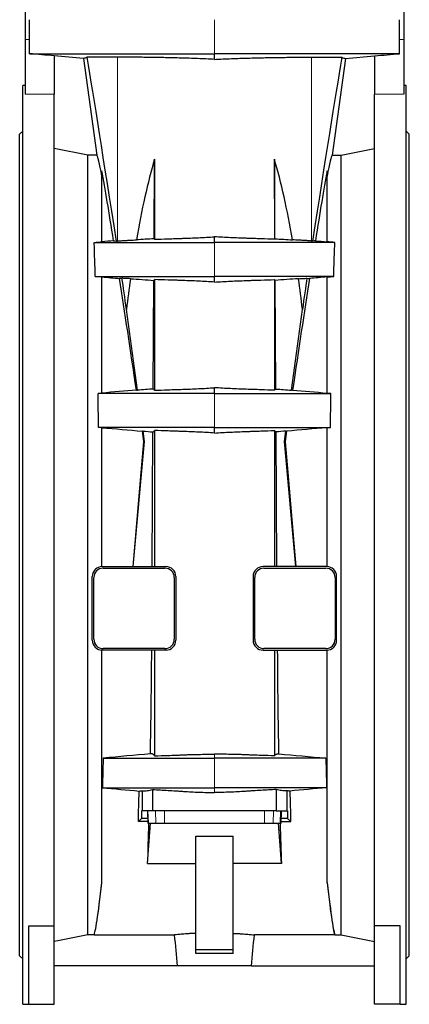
# Model space of a CAD drawing. Header units: millimetres. Extents: x 476 to 4188, y 453 to 4919.
# Tile 3 of 9: x 3497 to 4127, y 1683 to 3275. Entities that reach past the tile are written whole.
import ezdxf

# ---------------------------------------------------------------- set-up
doc = ezdxf.new("R2010")
doc.units = ezdxf.units.MM

msp = doc.modelspace()

# ---------------------------------------------------------------- linework, layer by layer
at = {"color": 7, "linetype": 'Continuous', "lineweight": 25}
for p, q in [((3506.1, 3351.1), (3506.1, 3242.5)), ((4118.1, 3351.1), (4118.1, 3242.5)), ((3512.8, 3242.5), (3512.8, 3274.5)), ((4111.5, 3242.5), (4111.5, 3274.5)), ((3506.1, 3242.5), (3506.1, 3154.2)), ((4118.1, 3242.5), (4118.1, 3154.2)), ((3553.1, 3216.1), (3553.1, 3154.2)), ((3600.1, 3211.9), (3553.1, 3216)), ((3812.1, 3210.4), (3812.1, 3219.5)), ((4024.2, 3211.9), (4071.1, 3216)), ((4071.1, 3216.1), (4071.1, 3154.2)), ((3600.1, 3211.9), (3622.1, 3055.8)), ((4024.2, 3211.9), (4002.2, 3055.8)), ((3506.1, 3168), (3502.1, 3168)), ((3502.1, 2425.5), (3502.1, 3168)), ((4122.1, 3168), (4118.1, 3168)), ((4122.1, 2425.5), (4122.1, 3168)), ((3553.1, 1809.8), (3553.1, 3154.2)), ((4071.1, 1809.8), (4071.1, 3154.2)), ((3502.1, 3094.5), (3497.1, 3089.5)), ((3497.1, 2425.5), (3497.1, 3089.5)), ((4127.1, 3089.5), (4122.1, 3094.5)), ((4127.1, 2425.5), (4127.1, 3089.5)), ((3607.2, 3055.8), (3553.1, 3066.3)), ((3607.2, 1795.3), (3607.2, 3055.8)), ((3622.1, 3055.8), (3607.2, 3055.8)), ((4002.2, 3055.8), (4017.1, 3055.8)), ((4017.1, 3055.8), (4071.1, 3066.3)), ((4017.1, 1795.3), (4017.1, 3055.8)), ((3714.5, 2920.5), (3715.3, 3049.3)), ((3715.3, 3049.3), (3715.3, 2919.6)), ((3909, 3049.3), (3909, 2919.6)), ((3909.8, 2920.5), (3909, 3049.3)), ((3630.1, 2915.5), (3630.1, 3030.4)), ((3994.1, 2915.5), (3994.1, 3030.4)), ((3812.1, 2914.5), (3812.1, 2923.7)), ((3630.1, 2858.6), (3619.4, 2859.5)), ((3630.1, 2671), (3630.1, 2858.7)), ((3713.1, 2677.6), (3714.1, 2853.2)), ((3715.3, 2854.5), (3715.3, 2675.6)), ((3812.1, 2850.4), (3812.1, 2859.5)), ((3909, 2854.5), (3909, 2675.6)), ((3911.2, 2677.6), (3910.2, 2853.2)), ((3994.1, 2858.6), (4004.9, 2859.5)), ((3994.1, 2671), (3994.1, 2858.7)), ((3687.8, 2675.6), (3669.9, 2806.1)), ((3936.5, 2675.6), (3954.3, 2806.1)), ((3812.1, 2670.5), (3812.1, 2679.7)), ((3623.8, 2670.5), (3630.1, 2671.1)), ((4000.5, 2670.5), (3994.1, 2671.1)), ((3630.1, 2615.1), (3624.7, 2615.5)), ((3630.1, 2390.5), (3630.1, 2615.1)), ((3715.3, 2610.5), (3715.3, 2390.5)), ((3812.1, 2606.4), (3812.1, 2615.5)), ((3909, 2610.5), (3909, 2390.5)), ((3994.1, 2615.1), (3999.6, 2615.5)), ((3994.1, 2390.5), (3994.1, 2615.1)), ((3699.1, 2592.6), (3696.8, 2609.5)), ((3711.4, 2390.5), (3712.7, 2608.2)), ((3912.9, 2390.5), (3911.6, 2608.2)), ((3925.2, 2592.6), (3927.5, 2609.5)), ((3680.7, 2390.5), (3699.1, 2592.6)), ((3699.1, 2592.6), (3698, 2592.5)), ((3943.6, 2390.5), (3925.2, 2592.6)), ((3925.2, 2592.6), (3926.3, 2592.5)), ((3497.1, 1761.5), (3497.1, 2425.5)), ((3502.1, 1683), (3502.1, 2425.5)), ((4122.1, 1683), (4122.1, 2425.5)), ((4127.1, 1761.5), (4127.1, 2425.5)), ((3630.6, 2390.5), (3733.6, 2390.5)), ((3632.1, 2388), (3732.1, 2388)), ((3993.6, 2390.5), (3890.6, 2390.5)), ((3892.1, 2388), (3992.1, 2388)), ((3614.6, 2271.5), (3614.6, 2374.5)), ((3617.1, 2273), (3617.1, 2373)), ((3747.1, 2373), (3747.1, 2273)), ((3749.6, 2374.5), (3749.6, 2271.5)), ((3874.6, 2374.5), (3874.6, 2271.5)), ((3877.1, 2273), (3877.1, 2373)), ((4007.1, 2373), (4007.1, 2273)), ((4009.6, 2271.5), (4009.6, 2374.5)), ((3630.1, 1879.5), (3630.1, 2255.5)), ((3733.6, 2255.5), (3630.6, 2255.5)), ((3732.1, 2258), (3632.1, 2258)), ((3715.3, 2255.5), (3715.3, 2084.7)), ((3890.6, 2255.5), (3993.6, 2255.5)), ((3992.1, 2258), (3892.1, 2258)), ((3909, 2255.5), (3909, 2084.7)), ((3994.1, 1879.5), (3994.1, 2255.5)), ((3695.1, 2028), (3695.1, 1996)), ((3712.1, 2030.3), (3712.1, 1996)), ((3912.1, 2030.3), (3912.1, 1996)), ((3929.1, 2028), (3929.1, 1996)), ((3694.3, 1996), (3694.1, 1983.6)), ((3695.1, 1996), (3694.3, 1996)), ((3712.1, 1996), (3695.1, 1996)), ((3703.9, 1996), (3704.6, 1976)), ((3705.3, 1976), (3704.6, 1996)), ((3912.1, 1996), (3712.1, 1996)), ((3912.1, 1996), (3929.1, 1996)), ((3918.9, 1976), (3919.6, 1996)), ((3919.7, 1976), (3920.4, 1996)), ((3929.1, 1996), (3930, 1996)), ((3930, 1996), (3930.2, 1983.6)), ((3694.1, 1983.6), (3689, 1978.5)), ((3704.5, 1978.5), (3689, 1978.5)), ((3704.3, 1983.6), (3694.1, 1983.6)), ((3704, 1910.7), (3708.7, 1976)), ((3704.6, 1976), (3705.3, 1976)), ((3704.6, 1976), (3704.6, 1976)), ((3705.3, 1976), (3717.3, 1976)), ((3717.3, 1976), (3731.4, 1976)), ((3731.4, 1976), (3892.9, 1976)), ((3892.9, 1976), (3907, 1976)), ((3907, 1976), (3918.9, 1976)), ((3920.3, 1910.7), (3915.6, 1976)), ((3918.9, 1976), (3919.7, 1976)), ((3919.7, 1976), (3919.7, 1976)), ((3919.8, 1978.5), (3935.3, 1978.5)), ((3930.2, 1983.6), (3919.9, 1983.6)), ((3930.2, 1983.6), (3935.3, 1978.5)), ((3782.1, 1955), (3842.1, 1955)), ((3782.1, 1771), (3782.1, 1955)), ((3842.1, 1771), (3842.1, 1955)), ((3704, 1910.7), (3782.1, 1910.7)), ((3920.3, 1910.7), (3842.1, 1910.7)), ((3512.1, 1809.8), (3553.1, 1809.8)), ((3512.1, 1683), (3512.1, 1809.8)), ((3553.1, 1683), (3553.1, 1809.8)), ((4112.1, 1809.8), (4071.1, 1809.8)), ((4071.1, 1683), (4071.1, 1809.8)), ((4112.1, 1683), (4112.1, 1809.8)), ((3617.5, 1795.3), (3607.2, 1795.3)), ((3617.5, 1795.3), (3747.7, 1795.3)), ((3617.5, 1795.3), (3617.5, 1795.3)), ((4006.8, 1795.3), (3876.6, 1795.3)), ((4006.8, 1795.3), (4017.1, 1795.3)), ((4006.8, 1795.3), (4006.8, 1795.3)), ((3842.1, 1771), (3782.1, 1771)), ((3782.1, 1765), (3782.1, 1771)), ((3842.1, 1765), (3842.1, 1771)), ((3497.1, 1761.5), (3502.1, 1756.5)), ((3842.1, 1765), (3782.1, 1765)), ((4122.1, 1756.5), (4127.1, 1761.5)), ((3752.3, 1745), (3553.1, 1745)), ((3872, 1745), (3752.3, 1745)), ((3872, 1745), (4071.1, 1745)), ((3502.1, 1683), (3512.1, 1683)), ((3512.1, 1683), (3553.1, 1683)), ((4112.1, 1683), (4071.1, 1683)), ((4112.1, 1683), (4122.1, 1683))]:
    msp.add_line(p, q, dxfattribs=at)
at = {"color": 8, "linetype": 'Continuous', "lineweight": 18}
for p, q in [((3812.1, 3219.5), (3812.1, 3274.5)), ((3512.8, 3242.5), (3506.1, 3242.5)), ((4111.5, 3242.5), (4118.1, 3242.5)), ((3655.1, 2916.8), (3655.1, 3214)), ((3969.2, 2916.8), (3969.2, 3214)), ((3553.1, 3154.2), (3506.1, 3154.2)), ((4071.1, 3154.2), (4118.1, 3154.2)), ((3812.1, 2859.5), (3812.1, 2914.5)), ((3812.1, 2615.5), (3812.1, 2670.5)), ((3812.1, 2081), (3812.1, 2087.3)), ((3812.1, 2033), (3812.1, 2081)), ((3812.1, 2025.4), (3812.1, 2033)), ((3704.6, 1976), (3703.9, 1996)), ((3717.3, 1976), (3716.6, 1996)), ((3731.4, 1976), (3731.4, 1996)), ((3892.9, 1976), (3892.9, 1996)), ((3907, 1976), (3907.7, 1996)), ((3919.7, 1976), (3920.4, 1996))]:
    msp.add_line(p, q, dxfattribs=at)
at = {"color": 7, "linetype": 'Continuous', "lineweight": 25, "flags": 128}
for points in [[(3607.2, 1795.3), (3561.5, 1786.4), (3553.1, 1784.8)], [(4017.1, 1795.3), (4062.8, 1786.4), (4071.1, 1784.8)]]:
    msp.add_lwpolyline(points, dxfattribs=at)
at = {"color": 7, "linetype": 'Continuous', "lineweight": 25}
for centre, radius, start, end in [((3630.6, 2374.5), 16, 90, 180), ((3632.1, 2373), 15, 90, 180), ((3732.1, 2373), 15, 0, 90), ((3733.6, 2374.5), 16, 0, 90), ((3890.6, 2374.5), 16, 90, 180), ((3892.1, 2373), 15, 90, 180), ((3992.1, 2373), 15, 0, 90), ((3993.6, 2374.5), 16, 0, 90), ((3630.6, 2271.5), 16, 180, 270), ((3632.1, 2273), 15, 180, 270), ((3732.1, 2273), 15, 270, 0), ((3733.6, 2271.5), 16, 270, 0), ((3890.6, 2271.5), 16, 180, 270), ((3892.1, 2273), 15, 180, 270), ((3992.1, 2273), 15, 270, 0), ((3993.6, 2271.5), 16, 270, 0)]:
    msp.add_arc(centre, radius, start, end, dxfattribs=at)
for centre, major_axis, ratio, start_param, end_param in [((7217.1, -22526.8), (-3630, 25836.4), 0.002429, 6.108237, 6.196706), ((407.1, -22526.8), (3630, 25836.4), 0.002429, 0.08648, 0.174948), ((3710.3, 2425.5), (-88.6, 630.5), 0.017285, 5.949492, 6.252203), ((3914, 2425.5), (88.6, 630.5), 0.017285, 0.030983, 0.333694), ((3812.1, 2474.6), (0, 722), 0.221695, 0.650144, 0.90853), ((3812.1, 2474.6), (0, 722), 0.221695, 5.374656, 5.633041), ((3707.9, 2443), (-91.1, 648), 0.017285, 5.530748, 5.844601), ((3916.4, 2443), (91.1, 648), 0.017285, 0.438585, 0.752437), ((3707.9, 2443), (-91.1, 648), 0.017285, 5.077581, 5.401382), ((3812.1, 1785.2), (-160, 1139.1), 0.002429, 5.823398, 5.93663), ((3812.1, 2474.6), (0, 722), 0.221695, 1.014455, 1.093725), ((3916.4, 2443), (91.1, 648), 0.017285, 0.881804, 1.205605), ((3812.1, 2474.6), (0, 722), 0.221695, 5.18946, 5.26873), ((3812.1, 1785.2), (160, 1139.1), 0.002429, 0.346555, 0.459787), ((3707.9, 2443), (-91.1, 648), 0.017285, 4.942745, 4.969521), ((3916.4, 2443), (91.1, 648), 0.017285, 1.313664, 1.340441), ((3673.8, 2443), (56.7, 648), 0.017389, 4.632803, 4.946696), ((3950.4, 2443), (-56.7, 648), 0.017389, 1.336489, 1.650382), ((3694.4, 2443), (0, 648), 0.026186, 4.132105, 4.418839), ((3929.9, 2443), (0, 648), 0.026186, 1.864346, 2.15108), ((3677.2, 2443), (0, 648), 0.026186, 3.913134, 4.016849), ((3947.1, 2443), (0, 648), 0.026186, 2.266336, 2.370052), ((3694.4, 2443), (0, 648), 0.026186, 3.748461, 3.907435), ((3929.9, 2443), (0, 648), 0.026186, 2.37575, 2.534724), ((3672.3, 2425.5), (55.2, 630.5), 0.017389, 3.171667, 3.668877), ((3673.8, 2443), (56.7, 648), 0.017389, 3.170896, 3.659402), ((3952, 2425.5), (-55.2, 630.5), 0.017389, 2.614308, 3.111518), ((3950.4, 2443), (-56.7, 648), 0.017389, 2.623783, 3.11229)]:
    msp.add_ellipse(centre, major_axis=major_axis, ratio=ratio, start_param=start_param, end_param=end_param, dxfattribs=at)
for points, knots in [([(3512.9, 3219.5), (3512.8, 3223.3), (3512.8, 3227.1), (3512.8, 3234.8), (3512.8, 3238.6), (3512.8, 3242.5)], [0, 0, 0, 0, 0.5, 0.5, 1, 1, 1, 1]), ([(4111.4, 3219.5), (4111.4, 3223.3), (4111.5, 3227.1), (4111.5, 3234.8), (4111.5, 3238.6), (4111.5, 3242.5)], [0, 0, 0, 0, 0.5, 0.5, 1, 1, 1, 1]), ([(3512.9, 3219.5), (3517.4, 3219.5), (3543.1, 3219.5), (3593.2, 3219.5), (3604.2, 3219.5), (3631, 3219.5), (3667.5, 3219.5), (3711.6, 3219.5), (3760.3, 3219.5), (3794.7, 3219.5), (3812.1, 3219.5)], [0.0680148, 0.0680148, 0.0680148, 0.0680148, 0.7080419, 0.7080419, 0.7567016, 0.8053613, 0.8540209, 0.9026806, 0.9513403, 1, 1, 1, 1]), ([(4111.4, 3219.5), (4106.9, 3219.5), (4081.2, 3219.5), (4031.1, 3219.5), (4020.1, 3219.5), (3993.3, 3219.5), (3956.8, 3219.5), (3912.7, 3219.5), (3864, 3219.5), (3829.6, 3219.5), (3812.1, 3219.5)], [0.0680148, 0.0680148, 0.0680148, 0.0680148, 0.7080419, 0.7080419, 0.7567016, 0.8053613, 0.8540209, 0.9026806, 0.9513403, 1, 1, 1, 1]), ([(3606.2, 3213.8), (3605.2, 3213.3), (3604.2, 3212.9), (3602.2, 3212.3), (3601.2, 3212.1), (3600.1, 3211.9)], [0, 0, 0, 0, 0.5, 0.5, 1, 1, 1, 1]), ([(3655.1, 3214), (3653.8, 3213.9), (3652.5, 3213.9), (3650.5, 3213.9), (3649.9, 3213.9), (3648.6, 3213.9), (3645.5, 3213.9), (3642.4, 3213.9), (3635.4, 3213.9), (3631, 3213.9), (3624.9, 3213.9), (3622.9, 3213.9), (3619.2, 3213.9), (3617.4, 3213.9), (3612.2, 3213.8), (3609, 3213.8), (3606.2, 3213.8)], [0, 0, 0, 0, 0.0625, 0.0625, 0.09375, 0.09375, 0.125, 0.25, 0.25, 0.5, 0.5, 0.625, 0.625, 0.75, 0.75, 1, 1, 1, 1]), ([(3812.1, 3210.4), (3807.5, 3210.7), (3802.9, 3210.9), (3793.8, 3211.3), (3789.3, 3211.5), (3780.3, 3211.8), (3775.8, 3212), (3769.1, 3212.2), (3766.9, 3212.3), (3763.6, 3212.3), (3762.5, 3212.4), (3760.3, 3212.4), (3759.2, 3212.5), (3753.8, 3212.6), (3749.5, 3212.7), (3741.2, 3212.9), (3737.1, 3213), (3729.2, 3213.2), (3725.3, 3213.3), (3719.6, 3213.4), (3717.7, 3213.4), (3715, 3213.5), (3714.1, 3213.5), (3712.2, 3213.5), (3711.3, 3213.5), (3706.9, 3213.6), (3703.5, 3213.6), (3696.9, 3213.7), (3693.8, 3213.8), (3687.8, 3213.9), (3685, 3213.9), (3681, 3213.9), (3679.6, 3214), (3677.1, 3214), (3675.9, 3214), (3672.3, 3214), (3670.1, 3214), (3666.2, 3214.1), (3664.3, 3214.1), (3661.1, 3214.1), (3659.6, 3214.1), (3657.1, 3214), (3656, 3214), (3655.1, 3214)], [0, 0, 0, 0, 0.0625, 0.0625, 0.125, 0.125, 0.1875, 0.1875, 0.21875, 0.21875, 0.234375, 0.234375, 0.25, 0.25, 0.3125, 0.3125, 0.375, 0.375, 0.4375, 0.4375, 0.46875, 0.46875, 0.484375, 0.484375, 0.5, 0.5, 0.5625, 0.5625, 0.625, 0.625, 0.6875, 0.6875, 0.71875, 0.71875, 0.75, 0.75, 0.8125, 0.8125, 0.875, 0.875, 0.9375, 0.9375, 1, 1, 1, 1]), ([(3812.1, 3210.4), (3816.8, 3210.7), (3821.4, 3210.9), (3830.5, 3211.3), (3835, 3211.5), (3844, 3211.8), (3848.5, 3212), (3855.2, 3212.2), (3857.4, 3212.3), (3860.7, 3212.3), (3861.8, 3212.4), (3864, 3212.4), (3865.1, 3212.5), (3870.5, 3212.6), (3874.8, 3212.7), (3883.1, 3212.9), (3887.2, 3213), (3895.1, 3213.2), (3899, 3213.3), (3904.7, 3213.4), (3906.5, 3213.4), (3909.3, 3213.5), (3910.2, 3213.5), (3912, 3213.5), (3912.9, 3213.5), (3917.4, 3213.6), (3920.8, 3213.6), (3927.4, 3213.7), (3930.5, 3213.8), (3936.5, 3213.9), (3939.3, 3213.9), (3943.3, 3213.9), (3944.6, 3214), (3947.2, 3214), (3948.4, 3214), (3952, 3214), (3954.1, 3214), (3958.1, 3214.1), (3960, 3214.1), (3963.2, 3214.1), (3964.7, 3214.1), (3967.2, 3214), (3968.3, 3214), (3969.2, 3214)], [0, 0, 0, 0, 0.0625, 0.0625, 0.125, 0.125, 0.1875, 0.1875, 0.21875, 0.21875, 0.234375, 0.234375, 0.25, 0.25, 0.3125, 0.3125, 0.375, 0.375, 0.4375, 0.4375, 0.46875, 0.46875, 0.484375, 0.484375, 0.5, 0.5, 0.5625, 0.5625, 0.625, 0.625, 0.6875, 0.6875, 0.71875, 0.71875, 0.75, 0.75, 0.8125, 0.8125, 0.875, 0.875, 0.9375, 0.9375, 1, 1, 1, 1]), ([(3969.2, 3214), (3970.5, 3213.9), (3971.8, 3213.9), (3973.8, 3213.9), (3974.4, 3213.9), (3975.7, 3213.9), (3978.8, 3213.9), (3981.8, 3213.9), (3988.9, 3213.9), (3993.3, 3213.9), (3999.4, 3213.9), (4001.4, 3213.9), (4005.1, 3213.9), (4006.9, 3213.9), (4012.1, 3213.8), (4015.3, 3213.8), (4018.1, 3213.8)], [0, 0, 0, 0, 0.0625, 0.0625, 0.09375, 0.09375, 0.125, 0.25, 0.25, 0.5, 0.5, 0.625, 0.625, 0.75, 0.75, 1, 1, 1, 1]), ([(4018.1, 3213.8), (4019.1, 3213.3), (4020.1, 3212.9), (4022.1, 3212.3), (4023.1, 3212.1), (4024.2, 3211.9)], [0, 0, 0, 0, 0.5, 0.5, 1, 1, 1, 1]), ([(3619.4, 2859.5), (3619.2, 2864.4), (3619.1, 2869.3), (3618.8, 2878.7), (3618.6, 2883.4), (3618.3, 2892.6), (3618.2, 2897.1), (3617.9, 2905.9), (3617.8, 2910.3), (3617.6, 2914.5)], [0, 0, 0, 0, 0.25, 0.25, 0.5, 0.5, 0.75, 0.75, 1, 1, 1, 1]), ([(3617.6, 2914.5), (3617.9, 2914.5), (3618.9, 2914.5), (3621.1, 2914.5), (3624.3, 2914.5), (3628, 2914.5), (3630.9, 2914.5), (3633.2, 2914.5), (3638.8, 2914.5), (3657.8, 2914.5), (3686.9, 2914.5), (3724.2, 2914.5), (3766.4, 2914.5), (3796.8, 2914.5), (3812.1, 2914.5)], [0.3841459, 0.3841459, 0.3841459, 0.3841459, 0.4099317, 0.4919181, 0.5739044, 0.6558907, 0.7378771, 0.7378771, 0.7815642, 0.8252514, 0.8689385, 0.9126257, 0.9563128, 1, 1, 1, 1]), ([(3655.1, 2916.8), (3656.3, 2916.9), (3657.9, 2917), (3660.7, 2917.2), (3661.8, 2917.3), (3664, 2917.5), (3665.2, 2917.6), (3667.8, 2917.7), (3669.2, 2917.8), (3671.4, 2917.9), (3672.1, 2918), (3673.7, 2918.1), (3674.5, 2918.1), (3678.6, 2918.3), (3682.1, 2918.4), (3685.9, 2918.6)], [0, 0, 0, 0, 0.25, 0.25, 0.375, 0.375, 0.5, 0.5, 0.625, 0.625, 0.6875, 0.6875, 0.75, 0.75, 1, 1, 1, 1]), ([(3715.3, 2919.6), (3722.2, 2919.8), (3729.5, 2920.1), (3740.9, 2920.4), (3744.9, 2920.6), (3750.9, 2920.8), (3752.9, 2920.9), (3757, 2921), (3759, 2921.1), (3765.2, 2921.3), (3769.4, 2921.5), (3777.8, 2921.8), (3782, 2922), (3790.5, 2922.4), (3794.8, 2922.6), (3803.4, 2923.1), (3807.8, 2923.3), (3812.1, 2923.7)], [0, 0, 0, 0, 0.25, 0.25, 0.375, 0.375, 0.4375, 0.4375, 0.5, 0.5, 0.625, 0.625, 0.75, 0.75, 0.875, 0.875, 1, 1, 1, 1]), ([(3909, 2919.6), (3902.1, 2919.8), (3894.8, 2920.1), (3883.3, 2920.4), (3879.4, 2920.6), (3873.4, 2920.8), (3871.4, 2920.9), (3867.3, 2921), (3865.3, 2921.1), (3859.1, 2921.3), (3854.9, 2921.5), (3846.5, 2921.8), (3842.3, 2922), (3833.8, 2922.4), (3829.5, 2922.6), (3820.9, 2923.1), (3816.5, 2923.3), (3812.1, 2923.7)], [0, 0, 0, 0, 0.25, 0.25, 0.375, 0.375, 0.4375, 0.4375, 0.5, 0.5, 0.625, 0.625, 0.75, 0.75, 0.875, 0.875, 1, 1, 1, 1]), ([(4006.7, 2914.5), (4006.4, 2914.5), (4005.4, 2914.5), (4003.2, 2914.5), (4000, 2914.5), (3996.3, 2914.5), (3993.4, 2914.5), (3991.1, 2914.5), (3985.5, 2914.5), (3966.5, 2914.5), (3937.4, 2914.5), (3900.1, 2914.5), (3857.9, 2914.5), (3827.5, 2914.5), (3812.1, 2914.5)], [0.3841459, 0.3841459, 0.3841459, 0.3841459, 0.4099317, 0.4919181, 0.5739044, 0.6558907, 0.7378771, 0.7378771, 0.7815642, 0.8252514, 0.8689385, 0.9126257, 0.9563128, 1, 1, 1, 1]), ([(3969.2, 2916.8), (3968, 2916.9), (3966.4, 2917), (3963.5, 2917.2), (3962.5, 2917.3), (3960.3, 2917.5), (3959.1, 2917.6), (3956.5, 2917.7), (3955.1, 2917.8), (3952.9, 2917.9), (3952.2, 2918), (3950.6, 2918.1), (3949.8, 2918.1), (3945.7, 2918.3), (3942.2, 2918.4), (3938.4, 2918.6)], [0, 0, 0, 0, 0.25, 0.25, 0.375, 0.375, 0.5, 0.5, 0.625, 0.625, 0.6875, 0.6875, 0.75, 0.75, 1, 1, 1, 1]), ([(4004.9, 2859.5), (4005.1, 2864.4), (4005.2, 2869.3), (4005.5, 2878.7), (4005.6, 2883.4), (4005.9, 2892.6), (4006.1, 2897.1), (4006.4, 2905.9), (4006.5, 2910.3), (4006.7, 2914.5)], [0, 0, 0, 0, 0.25, 0.25, 0.5, 0.5, 0.75, 0.75, 1, 1, 1, 1]), ([(3619.4, 2859.5), (3619.9, 2859.5), (3621.5, 2859.5), (3624.3, 2859.5), (3628, 2859.5), (3630.9, 2859.5), (3633.2, 2859.5), (3638.8, 2859.5), (3657.8, 2859.5), (3686.9, 2859.5), (3724.2, 2859.5), (3766.4, 2859.5), (3796.8, 2859.5), (3812.1, 2859.5)], [0.4415983, 0.4415983, 0.4415983, 0.4415983, 0.4919181, 0.5739044, 0.6558907, 0.7378771, 0.7378771, 0.7815642, 0.8252514, 0.8689385, 0.9126257, 0.9563128, 1, 1, 1, 1]), ([(3676.2, 2855.9), (3673.5, 2856), (3671, 2856.1), (3666.4, 2856.4), (3664.4, 2856.5), (3662.6, 2856.7)], [0, 0, 0, 0, 0.5, 0.5, 1, 1, 1, 1]), ([(3812.1, 2850.4), (3807.8, 2850.7), (3803.4, 2851), (3794.8, 2851.5), (3790.5, 2851.7), (3782, 2852.1), (3777.8, 2852.3), (3769.4, 2852.6), (3765.2, 2852.8), (3760, 2853), (3759, 2853), (3756.9, 2853.1), (3755.9, 2853.1), (3752.8, 2853.2), (3750.8, 2853.3), (3744.8, 2853.5), (3740.9, 2853.6), (3729.5, 2854), (3722.2, 2854.2), (3715.3, 2854.5)], [0, 0, 0, 0, 0.125, 0.125, 0.25, 0.25, 0.375, 0.375, 0.5, 0.5, 0.53125, 0.53125, 0.5625, 0.5625, 0.625, 0.625, 0.75, 0.75, 1, 1, 1, 1]), ([(4004.9, 2859.5), (4004.3, 2859.5), (4002.8, 2859.5), (4000, 2859.5), (3996.3, 2859.5), (3993.4, 2859.5), (3991.1, 2859.5), (3985.5, 2859.5), (3966.5, 2859.5), (3937.4, 2859.5), (3900.1, 2859.5), (3857.9, 2859.5), (3827.5, 2859.5), (3812.1, 2859.5)], [0.4415983, 0.4415983, 0.4415983, 0.4415983, 0.4919181, 0.5739044, 0.6558907, 0.7378771, 0.7378771, 0.7815642, 0.8252514, 0.8689385, 0.9126257, 0.9563128, 1, 1, 1, 1]), ([(3812.1, 2850.4), (3816.5, 2850.7), (3820.9, 2851), (3829.5, 2851.5), (3833.8, 2851.7), (3842.3, 2852.1), (3846.5, 2852.3), (3854.9, 2852.6), (3859.1, 2852.8), (3864.3, 2853), (3865.3, 2853), (3867.4, 2853.1), (3868.4, 2853.1), (3871.4, 2853.2), (3873.5, 2853.3), (3879.4, 2853.5), (3883.3, 2853.6), (3894.8, 2854), (3902.1, 2854.2), (3909, 2854.5)], [0, 0, 0, 0, 0.125, 0.125, 0.25, 0.25, 0.375, 0.375, 0.5, 0.5, 0.53125, 0.53125, 0.5625, 0.5625, 0.625, 0.625, 0.75, 0.75, 1, 1, 1, 1]), ([(3948.1, 2855.9), (3950.8, 2856), (3953.3, 2856.1), (3957.9, 2856.4), (3959.9, 2856.5), (3961.7, 2856.7)], [0, 0, 0, 0, 0.5, 0.5, 1, 1, 1, 1]), ([(3685.8, 2675.9), (3686.1, 2675.9), (3686.5, 2675.9), (3686.9, 2675.8), (3687.2, 2675.8), (3687.4, 2675.8), (3687.4, 2675.7), (3687.5, 2675.7), (3687.6, 2675.7), (3687.7, 2675.7), (3687.8, 2675.6)], [0, 0, 0, 0, 0.5, 0.5, 0.75, 0.8125, 0.8125, 0.875, 0.875, 1, 1, 1, 1]), ([(3715.3, 2675.6), (3722.2, 2675.8), (3729.5, 2676.1), (3744.8, 2676.6), (3752.7, 2676.8), (3762, 2677.2), (3763.1, 2677.2), (3765.2, 2677.3), (3766.2, 2677.3), (3769.3, 2677.5), (3771.4, 2677.5), (3777.7, 2677.8), (3782, 2678), (3790.5, 2678.4), (3794.8, 2678.6), (3803.4, 2679.1), (3807.8, 2679.3), (3812.1, 2679.7)], [0, 0, 0, 0, 0.25, 0.25, 0.5, 0.5, 0.53125, 0.53125, 0.5625, 0.5625, 0.625, 0.625, 0.75, 0.75, 0.875, 0.875, 1, 1, 1, 1]), ([(3909, 2675.6), (3902.1, 2675.8), (3894.8, 2676.1), (3879.5, 2676.6), (3871.6, 2676.8), (3862.3, 2677.2), (3861.2, 2677.2), (3859.1, 2677.3), (3858.1, 2677.3), (3855, 2677.5), (3852.9, 2677.5), (3846.5, 2677.8), (3842.3, 2678), (3833.8, 2678.4), (3829.5, 2678.6), (3820.9, 2679.1), (3816.5, 2679.3), (3812.1, 2679.7)], [0, 0, 0, 0, 0.25, 0.25, 0.5, 0.5, 0.53125, 0.53125, 0.5625, 0.5625, 0.625, 0.625, 0.75, 0.75, 0.875, 0.875, 1, 1, 1, 1]), ([(3938.5, 2675.9), (3938.2, 2675.9), (3937.8, 2675.9), (3937.3, 2675.8), (3937.1, 2675.8), (3936.9, 2675.8), (3936.8, 2675.7), (3936.8, 2675.7), (3936.7, 2675.7), (3936.6, 2675.7), (3936.5, 2675.6)], [0, 0, 0, 0, 0.5, 0.5, 0.75, 0.8125, 0.8125, 0.875, 0.875, 1, 1, 1, 1]), ([(3812.1, 2670.5), (3796.8, 2670.5), (3766.4, 2670.5), (3724.2, 2670.5), (3686.9, 2670.5), (3657.8, 2670.5), (3638.8, 2670.5), (3633.2, 2670.5), (3630.9, 2670.5), (3628, 2670.5), (3625.4, 2670.5), (3624, 2670.5), (3623.8, 2670.5)], [0, 0, 0, 0, 0.0436872, 0.0873743, 0.1310615, 0.1747486, 0.2184358, 0.2621229, 0.2621229, 0.3441093, 0.4260956, 0.4397557, 0.4397557, 0.4397557, 0.4397557]), ([(3812.1, 2670.5), (3827.5, 2670.5), (3857.9, 2670.5), (3900.1, 2670.5), (3937.4, 2670.5), (3966.5, 2670.5), (3985.5, 2670.5), (3991.1, 2670.5), (3993.4, 2670.5), (3996.3, 2670.5), (3998.9, 2670.5), (4000.3, 2670.5), (4000.5, 2670.5)], [0, 0, 0, 0, 0.0436872, 0.0873743, 0.1310615, 0.1747486, 0.2184358, 0.2621229, 0.2621229, 0.3441093, 0.4260956, 0.4397557, 0.4397557, 0.4397557, 0.4397557]), ([(3812.1, 2615.5), (3796.8, 2615.5), (3766.4, 2615.5), (3724.2, 2615.5), (3686.9, 2615.5), (3657.8, 2615.5), (3638.8, 2615.5), (3633.2, 2615.5), (3630.9, 2615.5), (3628.1, 2615.5), (3625.7, 2615.5), (3624.7, 2615.5)], [0, 0, 0, 0, 0.0436872, 0.0873743, 0.1310615, 0.1747486, 0.2184358, 0.2621229, 0.2621229, 0.3441093, 0.4201706, 0.4201706, 0.4201706, 0.4201706]), ([(3712.7, 2608.2), (3713.1, 2608.4), (3713.5, 2608.7), (3714.4, 2609.4), (3714.8, 2609.9), (3715.3, 2610.5)], [0, 0, 0, 0, 0.5, 0.5, 1, 1, 1, 1]), ([(3812.1, 2606.4), (3807.8, 2606.7), (3803.4, 2607), (3794.8, 2607.5), (3790.5, 2607.7), (3782, 2608.1), (3777.8, 2608.3), (3769.4, 2608.6), (3765.2, 2608.8), (3760.1, 2609), (3759, 2609), (3757, 2609.1), (3755.9, 2609.1), (3752.9, 2609.2), (3750.9, 2609.3), (3744.9, 2609.5), (3741, 2609.6), (3729.5, 2610), (3722.2, 2610.2), (3715.3, 2610.5)], [0, 0, 0, 0, 0.125, 0.125, 0.25, 0.25, 0.375, 0.375, 0.5, 0.5, 0.53125, 0.53125, 0.5625, 0.5625, 0.625, 0.625, 0.75, 0.75, 1, 1, 1, 1]), ([(3812.1, 2615.5), (3827.5, 2615.5), (3857.9, 2615.5), (3900.1, 2615.5), (3937.4, 2615.5), (3966.5, 2615.5), (3985.5, 2615.5), (3991.1, 2615.5), (3993.4, 2615.5), (3996.2, 2615.5), (3998.5, 2615.5), (3999.6, 2615.5)], [0, 0, 0, 0, 0.0436872, 0.0873743, 0.1310615, 0.1747486, 0.2184358, 0.2621229, 0.2621229, 0.3441093, 0.4201706, 0.4201706, 0.4201706, 0.4201706]), ([(3812.1, 2606.4), (3816.5, 2606.7), (3820.9, 2607), (3829.5, 2607.5), (3833.8, 2607.7), (3842.3, 2608.1), (3846.5, 2608.3), (3854.9, 2608.6), (3859.1, 2608.8), (3864.2, 2609), (3865.3, 2609), (3867.3, 2609.1), (3868.3, 2609.1), (3871.4, 2609.2), (3873.4, 2609.3), (3879.4, 2609.5), (3883.3, 2609.6), (3894.8, 2610), (3902.1, 2610.2), (3909, 2610.5)], [0, 0, 0, 0, 0.125, 0.125, 0.25, 0.25, 0.375, 0.375, 0.5, 0.5, 0.53125, 0.53125, 0.5625, 0.5625, 0.625, 0.625, 0.75, 0.75, 1, 1, 1, 1]), ([(3911.6, 2608.2), (3911.2, 2608.4), (3910.7, 2608.7), (3909.9, 2609.4), (3909.5, 2609.9), (3909, 2610.5)], [0, 0, 0, 0, 0.5, 0.5, 1, 1, 1, 1]), ([(3696.8, 2609.5), (3696.8, 2609.5), (3696.7, 2609.5), (3696.6, 2609.5), (3696.6, 2609.5), (3696.4, 2609.4), (3696.1, 2609.4), (3695.7, 2609.4), (3695.5, 2609.4)], [0, 0, 0, 0, 0.125, 0.125, 0.25, 0.25, 0.5, 1, 1, 1, 1]), ([(3927.5, 2609.5), (3927.5, 2609.5), (3927.6, 2609.5), (3927.7, 2609.5), (3927.7, 2609.5), (3927.9, 2609.4), (3928.2, 2609.4), (3928.5, 2609.4), (3928.8, 2609.4)], [0, 0, 0, 0, 0.125, 0.125, 0.25, 0.25, 0.5, 1, 1, 1, 1]), ([(3715.3, 2084.7), (3714.7, 2085.6), (3714.1, 2086.2), (3713.3, 2086.9), (3713, 2087.1), (3712.5, 2087.4), (3712.2, 2087.5), (3711.8, 2087.6), (3711.6, 2087.6), (3711.3, 2087.6), (3711.2, 2087.7), (3710.8, 2087.7), (3709.9, 2087.7), (3709.1, 2087.7), (3708.5, 2087.8)], [0, 0, 0, 0, 0.25, 0.25, 0.375, 0.375, 0.5, 0.5, 0.5625, 0.5625, 0.625, 0.625, 0.75, 1, 1, 1, 1]), ([(3715.3, 2084.7), (3722.2, 2084.9), (3729.5, 2085.1), (3741, 2085.5), (3744.8, 2085.6), (3750.8, 2085.9), (3752.8, 2085.9), (3756.9, 2086.1), (3758.9, 2086.2), (3762, 2086.3), (3763, 2086.4), (3765.1, 2086.4), (3766.2, 2086.5), (3769.3, 2086.6), (3771.4, 2086.7), (3777.7, 2086.8), (3782, 2086.9), (3794.8, 2087.2), (3803.4, 2087.3), (3812.1, 2087.3)], [0, 0, 0, 0, 0.25, 0.25, 0.375, 0.375, 0.4375, 0.4375, 0.5, 0.5, 0.53125, 0.53125, 0.5625, 0.5625, 0.625, 0.625, 0.75, 0.75, 1, 1, 1, 1]), ([(3909, 2084.7), (3902.1, 2084.9), (3894.8, 2085.1), (3883.3, 2085.5), (3879.4, 2085.6), (3873.5, 2085.9), (3871.5, 2085.9), (3867.4, 2086.1), (3865.4, 2086.2), (3862.3, 2086.3), (3861.2, 2086.4), (3859.2, 2086.4), (3858.1, 2086.5), (3855, 2086.6), (3852.9, 2086.7), (3846.6, 2086.8), (3842.3, 2086.9), (3829.5, 2087.2), (3820.9, 2087.3), (3812.1, 2087.3)], [0, 0, 0, 0, 0.25, 0.25, 0.375, 0.375, 0.4375, 0.4375, 0.5, 0.5, 0.53125, 0.53125, 0.5625, 0.5625, 0.625, 0.625, 0.75, 0.75, 1, 1, 1, 1]), ([(3909, 2084.7), (3909.6, 2085.6), (3910.2, 2086.2), (3911, 2086.9), (3911.3, 2087.1), (3911.8, 2087.4), (3912.1, 2087.5), (3912.5, 2087.6), (3912.7, 2087.6), (3912.9, 2087.6), (3913.1, 2087.7), (3913.5, 2087.7), (3914.3, 2087.7), (3915.2, 2087.7), (3915.7, 2087.8)], [0, 0, 0, 0, 0.25, 0.25, 0.375, 0.375, 0.5, 0.5, 0.5625, 0.5625, 0.625, 0.625, 0.75, 1, 1, 1, 1]), ([(3632.2, 2081), (3631.9, 2072.8), (3631.7, 2064.6), (3631.3, 2048.6), (3631.1, 2040.8), (3630.9, 2033)], [0, 0, 0, 0, 0.5, 0.5, 1, 1, 1, 1]), ([(3632.2, 2081), (3632.6, 2081), (3634.2, 2081), (3637, 2081), (3639.7, 2081), (3641.9, 2081), (3647.1, 2081), (3665.2, 2081), (3692.9, 2081), (3721, 2081), (3738.7, 2081), (3765.1, 2081), (3788.4, 2081), (3812.1, 2081)], [0.5381001, 0.5381001, 0.5381001, 0.5381001, 0.5763036, 0.6586327, 0.7409618, 0.7409618, 0.7841348, 0.8273079, 0.8704809, 0.9136539, 0.9298625, 0.9298625, 1, 1, 1, 1]), ([(3992.1, 2081), (3991.7, 2081), (3990.1, 2081), (3987.3, 2081), (3984.6, 2081), (3982.4, 2081), (3977.2, 2081), (3959.1, 2081), (3931.4, 2081), (3903.3, 2081), (3885.5, 2081), (3859.2, 2081), (3835.9, 2081), (3812.1, 2081)], [0.5381001, 0.5381001, 0.5381001, 0.5381001, 0.5763036, 0.6586327, 0.7409618, 0.7409618, 0.7841348, 0.8273079, 0.8704809, 0.9136539, 0.9298625, 0.9298625, 1, 1, 1, 1]), ([(3992.1, 2081), (3992.3, 2072.8), (3992.6, 2064.6), (3993, 2048.6), (3993.2, 2040.8), (3993.4, 2033)], [0, 0, 0, 0, 0.5, 0.5, 1, 1, 1, 1]), ([(3630.9, 2033), (3631, 2033), (3631.9, 2033), (3633.9, 2033), (3637, 2033), (3639.7, 2033), (3641.9, 2033), (3647.1, 2033), (3665.2, 2033), (3692.9, 2033), (3721, 2033), (3738.7, 2033), (3765.1, 2033), (3788.4, 2033), (3812.1, 2033)], [0.5026018, 0.5026018, 0.5026018, 0.5026018, 0.5165903, 0.5763036, 0.6586327, 0.7409618, 0.7409618, 0.7841348, 0.8273079, 0.8704809, 0.9136539, 0.9298625, 0.9298625, 1, 1, 1, 1]), ([(3690.2, 2027.8), (3691, 2027.8), (3691.9, 2027.8), (3693.1, 2027.9), (3693.5, 2027.9), (3694.1, 2028), (3694.4, 2028), (3694.7, 2028), (3694.9, 2028), (3695, 2028), (3695.1, 2028)], [0, 0, 0, 0, 0.5, 0.5, 0.75, 0.75, 0.875, 0.9375, 0.9375, 1, 1, 1, 1]), ([(3695.1, 2028), (3696.6, 2028), (3698, 2028), (3700.8, 2028.2), (3702.2, 2028.3), (3706.5, 2028.9), (3709.3, 2029.5), (3712.1, 2030.3)], [0, 0, 0, 0, 0.25, 0.25, 0.5, 0.5, 1, 1, 1, 1]), ([(3712.1, 2030.3), (3720.5, 2029.8), (3728.8, 2029.3), (3741.3, 2028.6), (3745.5, 2028.3), (3751.7, 2027.9), (3753.8, 2027.8), (3758, 2027.5), (3760, 2027.4), (3770.5, 2026.7), (3778.8, 2026.2), (3795.5, 2025.6), (3803.8, 2025.4), (3812.1, 2025.4)], [0, 0, 0, 0, 0.25, 0.25, 0.375, 0.375, 0.4375, 0.4375, 0.5, 0.5, 0.75, 0.75, 1, 1, 1, 1]), ([(3993.4, 2033), (3993.3, 2033), (3992.4, 2033), (3990.4, 2033), (3987.3, 2033), (3984.6, 2033), (3982.4, 2033), (3977.2, 2033), (3959.1, 2033), (3931.4, 2033), (3903.3, 2033), (3885.5, 2033), (3859.2, 2033), (3835.9, 2033), (3812.1, 2033)], [0.5026018, 0.5026018, 0.5026018, 0.5026018, 0.5165903, 0.5763036, 0.6586327, 0.7409618, 0.7409618, 0.7841348, 0.8273079, 0.8704809, 0.9136539, 0.9298625, 0.9298625, 1, 1, 1, 1]), ([(3912.1, 2030.3), (3903.8, 2029.8), (3895.5, 2029.3), (3883, 2028.6), (3878.8, 2028.3), (3872.6, 2027.9), (3870.5, 2027.8), (3866.3, 2027.5), (3864.2, 2027.4), (3853.8, 2026.7), (3845.5, 2026.2), (3828.8, 2025.6), (3820.5, 2025.4), (3812.1, 2025.4)], [0, 0, 0, 0, 0.25, 0.25, 0.375, 0.375, 0.4375, 0.4375, 0.5, 0.5, 0.75, 0.75, 1, 1, 1, 1]), ([(3929.1, 2028), (3927.7, 2028), (3926.3, 2028), (3923.5, 2028.2), (3922.1, 2028.3), (3917.8, 2028.9), (3915, 2029.5), (3912.1, 2030.3)], [0, 0, 0, 0, 0.25, 0.25, 0.5, 0.5, 1, 1, 1, 1]), ([(3934.1, 2027.8), (3933.3, 2027.8), (3932.4, 2027.8), (3931.2, 2027.9), (3930.8, 2027.9), (3930.2, 2028), (3929.9, 2028), (3929.6, 2028), (3929.3, 2028), (3929.2, 2028), (3929.1, 2028)], [0, 0, 0, 0, 0.5, 0.5, 0.75, 0.75, 0.875, 0.9375, 0.9375, 1, 1, 1, 1]), ([(3782.1, 1797.8), (3780.1, 1797.7), (3778.1, 1797.6), (3775.1, 1797.5), (3774.2, 1797.4), (3772.3, 1797.3), (3771.3, 1797.2), (3768.6, 1797), (3766.8, 1796.9), (3763.5, 1796.7), (3762, 1796.6), (3759, 1796.3), (3757.6, 1796.2), (3755.7, 1796), (3755.1, 1796), (3753.9, 1795.9), (3753.3, 1795.8), (3750.7, 1795.6), (3749, 1795.4), (3747.7, 1795.3)], [0, 0, 0, 0, 0.125, 0.125, 0.1875, 0.1875, 0.25, 0.25, 0.375, 0.375, 0.5, 0.5, 0.625, 0.625, 0.6875, 0.6875, 0.75, 0.75, 1, 1, 1, 1]), ([(3842.1, 1797.8), (3844.2, 1797.7), (3846.2, 1797.6), (3849.2, 1797.5), (3850.1, 1797.4), (3852, 1797.3), (3853, 1797.2), (3855.7, 1797), (3857.5, 1796.9), (3860.8, 1796.7), (3862.3, 1796.6), (3865.3, 1796.3), (3866.6, 1796.2), (3868.6, 1796), (3869.2, 1796), (3870.4, 1795.9), (3871, 1795.8), (3873.6, 1795.6), (3875.3, 1795.4), (3876.6, 1795.3)], [0, 0, 0, 0, 0.125, 0.125, 0.1875, 0.1875, 0.25, 0.25, 0.375, 0.375, 0.5, 0.5, 0.625, 0.625, 0.6875, 0.6875, 0.75, 0.75, 1, 1, 1, 1])]:
    msp.add_open_spline(points, degree=3, knots=knots, dxfattribs=at)
for points in [[(3553.1, 3216.1), (3539.7, 3217.3), (3526.3, 3218.4), (3512.9, 3219.5)], [(4071.1, 3216.1), (4084.6, 3217.3), (4098, 3218.4), (4111.4, 3219.5)], [(3617.6, 2914.5), (3621.8, 2914.9), (3626, 2915.3), (3630.1, 2915.6)], [(3649, 2917.2), (3642.7, 2916.6), (3636.4, 2916.1), (3630.1, 2915.5)], [(3649, 2917.2), (3650.5, 2917.1), (3652, 2916.9), (3653.5, 2916.7)], [(3653.5, 2916.7), (3654, 2916.8), (3654.6, 2916.8), (3655.1, 2916.8)], [(3714.5, 2920.5), (3705, 2919.9), (3695.4, 2919.2), (3685.9, 2918.6)], [(3715.3, 2919.6), (3715, 2919.9), (3714.8, 2920.2), (3714.5, 2920.5)], [(3909, 2919.6), (3909.3, 2919.9), (3909.5, 2920.2), (3909.8, 2920.5)], [(3909.8, 2920.5), (3919.3, 2919.9), (3928.8, 2919.2), (3938.4, 2918.6)], [(3970.8, 2916.7), (3970.2, 2916.8), (3969.7, 2916.8), (3969.2, 2916.8)], [(3975.3, 2917.2), (3973.8, 2917.1), (3972.3, 2916.9), (3970.8, 2916.7)], [(3975.3, 2917.2), (3981.6, 2916.6), (3987.9, 2916.1), (3994.1, 2915.5)], [(4006.7, 2914.5), (4002.5, 2914.9), (3998.3, 2915.3), (3994.1, 2915.6)], [(3630.1, 2858.7), (3639.6, 2857.9), (3649.1, 2857.1), (3658.6, 2856.2)], [(3662.6, 2856.7), (3661.2, 2856.5), (3659.9, 2856.3), (3658.6, 2856.2)], [(3676.2, 2855.9), (3688.8, 2855), (3701.5, 2854.1), (3714.1, 2853.2)], [(3714.1, 2853.2), (3714.5, 2853.5), (3714.9, 2854), (3715.3, 2854.5)], [(3910.2, 2853.2), (3909.8, 2853.5), (3909.4, 2854), (3909, 2854.5)], [(3948.1, 2855.9), (3935.4, 2855), (3922.8, 2854.1), (3910.2, 2853.2)], [(3961.7, 2856.7), (3963, 2856.5), (3964.4, 2856.3), (3965.7, 2856.2)], [(3994.1, 2858.7), (3984.7, 2857.9), (3975.2, 2857.1), (3965.7, 2856.2)], [(3685.8, 2675.9), (3667.2, 2674.3), (3648.7, 2672.6), (3630.1, 2671)], [(3713.1, 2677.6), (3704.7, 2677), (3696.2, 2676.3), (3687.8, 2675.6)], [(3715.3, 2675.6), (3714.5, 2676.5), (3713.8, 2677.2), (3713.1, 2677.6)], [(3909, 2675.6), (3909.8, 2676.5), (3910.5, 2677.2), (3911.2, 2677.6)], [(3911.2, 2677.6), (3919.6, 2677), (3928.1, 2676.3), (3936.5, 2675.6)], [(3938.5, 2675.9), (3957, 2674.3), (3975.6, 2672.6), (3994.1, 2671)], [(3624.7, 2615.5), (3624.4, 2634.2), (3624.1, 2652.5), (3623.8, 2670.5)], [(3999.6, 2615.5), (3999.9, 2634.2), (4000.2, 2652.5), (4000.5, 2670.5)], [(3630.1, 2615.1), (3651.9, 2613.2), (3673.7, 2611.3), (3695.5, 2609.4)], [(3994.1, 2615.1), (3972.3, 2613.2), (3950.6, 2611.3), (3928.8, 2609.4)], [(3696.8, 2609.5), (3702.1, 2609.1), (3707.4, 2608.7), (3712.7, 2608.2)], [(3927.5, 2609.5), (3922.2, 2609.1), (3916.9, 2608.7), (3911.6, 2608.2)], [(3708.5, 2087.8), (3683.1, 2085.5), (3657.6, 2083.3), (3632.2, 2081)], [(3915.7, 2087.8), (3941.2, 2085.5), (3966.7, 2083.3), (3992.1, 2081)], [(3630.9, 2033), (3650.7, 2031.3), (3670.4, 2029.5), (3690.2, 2027.8)], [(3993.4, 2033), (3973.6, 2031.3), (3953.9, 2029.5), (3934.1, 2027.8)], [(3752.3, 1745), (3750.8, 1761.8), (3749.2, 1778.5), (3747.7, 1795.3)], [(3872, 1745), (3873.5, 1761.8), (3875.1, 1778.5), (3876.6, 1795.3)]]:
    msp.add_open_spline(points, degree=3, dxfattribs=at)

doc.saveas('drawing.dxf')
